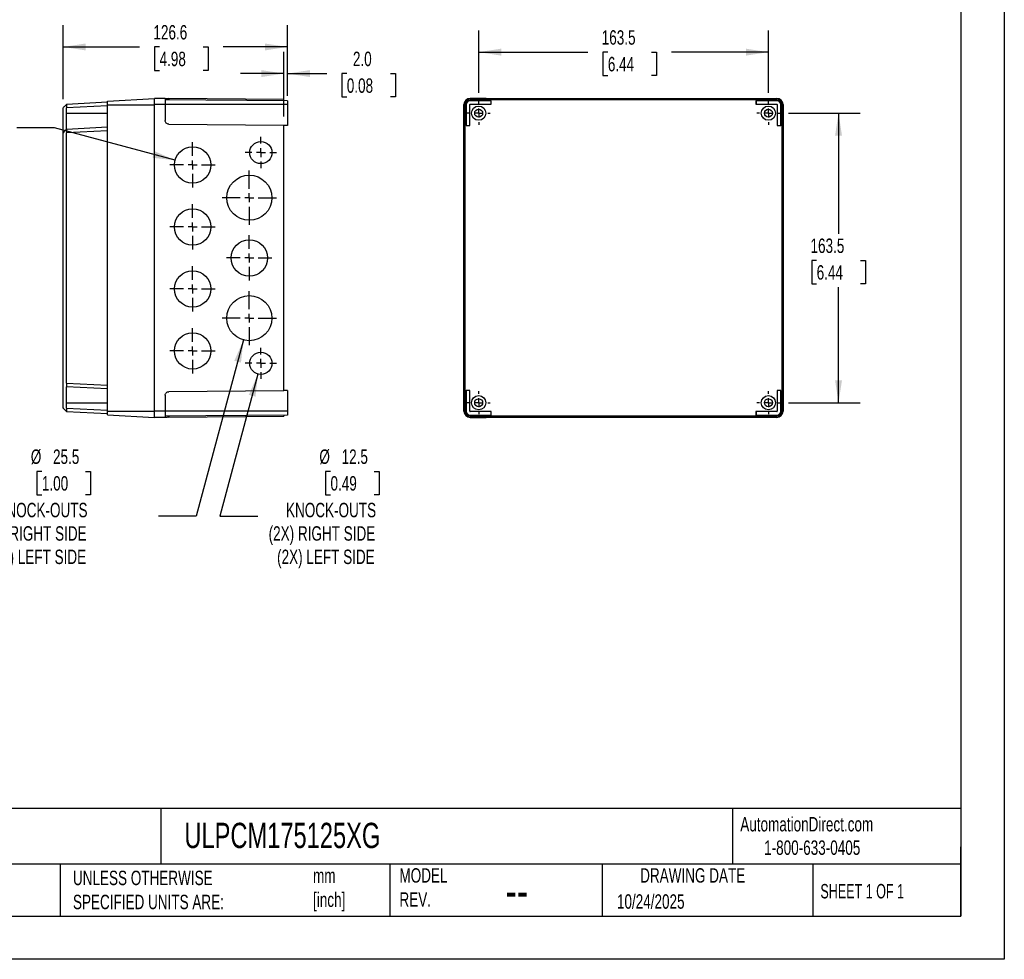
# Model space of a CAD drawing. Header units: millimetres. Extents: x 0 to 1076, y 0 to 831.
# Tile 4 of 5: x 520 to 1076, y 0 to 531. Entities that reach past the tile are written whole.
import ezdxf

# ---------------------------------------------------------------- set-up
doc = ezdxf.new("R2010")
doc.units = ezdxf.units.MM
doc.header["$LTSCALE"] = 3.85
doc.linetypes.add('CENTERX2', pattern=[20.32, 12.7, -2.54, 2.54, -2.54])
doc.layers.add('CENTER', color=40, linetype='CENTERX2')
doc.layers.add('DIMENSIONS', color=140, linetype='Continuous', lineweight=25)
doc.layers.add('TEXT', color=140, linetype='Continuous', lineweight=25)
doc.styles.add('SLDTEXTSTYLE0', font='TXT', dxfattribs={"width": 0.7})
doc.styles.add('SLDTEXTSTYLE1', font='TXT', dxfattribs={"width": 0.65})
doc.dimstyles.new('SLDDIMSTYLE0', dxfattribs={"dimtxt": 8.30833, "dimasz": 12.7127, "dimexe": 0, "dimexo": 0.0625, "dimgap": 2.077083, "dimtad": 0, "dimtih": 1, "dimtoh": 1, "dimdec": 1, "dimrnd": 1e-09, "dimzin": 12, "dimdsep": 46, "dimtxsty": 'SLDTEXTSTYLE0', "dimsah": 1, "dimcen": 0.09, "dimadec": 0, "dimazin": 3, "dimtfac": 1, "dimtdec": 1, "dimtofl": 0, "dimtmove": 0, "dimatfit": 3, "dimfxl": 0, "dimfrac": 2, "dimtolj": 1, "dimtzin": 12, "dimarcsym": 0})
doc.dimstyles.new('SLDDIMSTYLE1', dxfattribs={"dimtxt": 8.30833, "dimasz": 12.7127, "dimexe": 0, "dimexo": 0.0625, "dimgap": 2.077083, "dimtad": 0, "dimtih": 1, "dimtoh": 1, "dimdec": 1, "dimrnd": 1e-09, "dimzin": 4, "dimdsep": 46, "dimtxsty": 'SLDTEXTSTYLE0', "dimsah": 1, "dimcen": 0.09, "dimadec": 0, "dimazin": 1, "dimtfac": 1, "dimtdec": 1, "dimtmove": 0, "dimatfit": 0, "dimfxl": 0, "dimfrac": 2, "dimtolj": 1, "dimtzin": 12, "dimarcsym": 0})
doc.dimstyles.new('SLDDIMSTYLE2', dxfattribs={"dimtxt": 8.30833, "dimasz": 12.7127, "dimexe": 0, "dimexo": 0.0625, "dimgap": 2.077083, "dimtad": 0, "dimtih": 1, "dimtoh": 1, "dimdec": 1, "dimrnd": 1e-09, "dimzin": 12, "dimdsep": 46, "dimtxsty": 'SLDTEXTSTYLE0', "dimsah": 1, "dimcen": 0, "dimadec": 0, "dimazin": 3, "dimtfac": 1, "dimtdec": 1, "dimtofl": 0, "dimtmove": 0, "dimatfit": 3, "dimfxl": 0, "dimfrac": 2, "dimtolj": 1, "dimtzin": 12, "dimarcsym": 0})

# ---------------------------------------------------------------- blocks, each defined once
blk = doc.blocks.new('_D_4')
at = {"layer": 'DIMENSIONS'}
for p, q in [((544.49, 485.63), (544.49, 527.35)), ((671.09, 487.44), (671.09, 527.35)), ((544.49, 515.13), (587.66, 515.13)), ((598.92, 515.13), (596.13, 515.13)), ((596.13, 515.13), (596.13, 501.92)), ((623.61, 515.13), (626.4, 515.13)), ((626.4, 515.13), (626.4, 501.92)), ((671.09, 515.13), (634.87, 515.13)), ((596.13, 501.92), (598.92, 501.92)), ((626.4, 501.92), (623.61, 501.92))]:
    blk.add_line(p, q, dxfattribs=at)
for points in [[(544.49, 515.13), (557.2, 513.17), (557.2, 517.08)], [(671.09, 515.13), (658.38, 517.08), (658.38, 513.17)]]:
    blk.add_solid(points, dxfattribs=at)
at = {"layer": 'DIMENSIONS', "char_height": 8.149, "attachment_point": 1, "style": 'SLDTEXTSTYLE0'}
for s, insert in [('126.6', (595.46, 527.49)), ('4.98', (598.92, 512.43))]:
    blk.add_mtext(s, dxfattribs=dict(at, insert=insert))
blk = doc.blocks.new('_D_5')
at = {"layer": 'DIMENSIONS'}
for p, q in [((669.09, 475.86), (669.09, 512.32)), ((671.09, 487.44), (671.09, 512.32)), ((669.09, 500.09), (644.64, 500.09)), ((671.09, 500.09), (693.35, 500.09)), ((704.6, 500.09), (701.81, 500.09)), ((701.81, 500.09), (701.81, 486.89)), ((729.29, 500.09), (732.08, 500.09)), ((732.08, 500.09), (732.08, 486.89)), ((701.81, 486.89), (704.6, 486.89)), ((732.08, 486.89), (729.29, 486.89))]:
    blk.add_line(p, q, dxfattribs=at)
for points in [[(669.09, 500.09), (656.38, 502.05), (656.38, 498.14)], [(671.09, 500.09), (683.8, 498.14), (683.8, 502.05)]]:
    blk.add_solid(points, dxfattribs=at)
at = {"layer": 'DIMENSIONS', "char_height": 8.149, "attachment_point": 1, "style": 'SLDTEXTSTYLE0'}
for s, insert in [('2.0', (708.06, 512.46)), ('0.08', (704.6, 497.39))]:
    blk.add_mtext(s, dxfattribs=dict(at, insert=insert))
blk = doc.blocks.new('_D_6')
at = {"layer": 'DIMENSIONS'}
for p, q in [((452.56, 494.65), (449.77, 494.65)), ((449.77, 494.65), (449.77, 481.45)), ((477.25, 494.65), (480.04, 494.65)), ((480.04, 494.65), (480.04, 481.45)), ((449.77, 481.45), (452.56, 481.45)), ((480.04, 481.45), (477.25, 481.45)), ((539.68, 469.38), (518.29, 469.38)), ((607.69, 451.16), (539.68, 469.38))]:
    blk.add_line(p, q, dxfattribs=at)
blk.add_solid([(607.69, 451.16), (595.92, 456.34), (594.9, 452.56)], dxfattribs=at)
at = {"layer": 'DIMENSIONS', "attachment_point": 1, "style": 'SLDTEXTSTYLE0'}
for s, insert, char_height in [('%%c', (446.28, 507.02), 8.149), ('20.5', (458.83, 507.02), 8.149), ('0.81', (452.56, 491.95), 8.149), ('KNOCK-OUTS', (427.44, 476.89), 8.149), ('(5X) RIGHT SIDE', (417.63, 463.68), 8.1492), ('(5X) LEFT SIDE', (422.41, 450.48), 8.1492)]:
    blk.add_mtext(s, dxfattribs=dict(at, insert=insert, char_height=char_height))
blk = doc.blocks.new('_D_7')
at = {"layer": 'DIMENSIONS'}
for p, q in [((654.47, 330.47), (632.97, 250.23)), ((695.41, 275.5), (692.62, 275.5)), ((692.62, 275.5), (692.62, 262.3)), ((720.09, 275.5), (722.88, 275.5)), ((722.88, 275.5), (722.88, 262.3)), ((692.62, 262.3), (695.41, 262.3)), ((722.88, 262.3), (720.09, 262.3)), ((632.97, 250.23), (654.37, 250.23))]:
    blk.add_line(p, q, dxfattribs=at)
blk.add_solid([(654.47, 330.47), (649.29, 318.69), (653.07, 317.68)], dxfattribs=at)
at = {"layer": 'DIMENSIONS', "attachment_point": 1, "style": 'SLDTEXTSTYLE0'}
for s, insert, char_height in [('%%c', (689.13, 287.87), 8.149), ('12.5', (701.68, 287.87), 8.149), ('0.49', (695.41, 272.8), 8.149), ('KNOCK-OUTS', (670.29, 257.74), 8.149), ('(2X) RIGHT SIDE', (660.48, 244.53), 8.1492), ('(2X) LEFT SIDE', (665.26, 231.33), 8.1492)]:
    blk.add_mtext(s, dxfattribs=dict(at, insert=insert, char_height=char_height))
blk = doc.blocks.new('_D_8')
at = {"layer": 'DIMENSIONS'}
for p, q in [((646.29, 349.69), (619.64, 250.23)), ((532.52, 275.5), (529.73, 275.5)), ((529.73, 275.5), (529.73, 262.3)), ((557.21, 275.5), (560, 275.5)), ((560, 275.5), (560, 262.3)), ((529.73, 262.3), (532.52, 262.3)), ((560, 262.3), (557.21, 262.3)), ((619.64, 250.23), (598.25, 250.23))]:
    blk.add_line(p, q, dxfattribs=at)
blk.add_solid([(646.29, 349.69), (641.11, 337.91), (644.89, 336.9)], dxfattribs=at)
at = {"layer": 'DIMENSIONS', "attachment_point": 1, "style": 'SLDTEXTSTYLE0'}
for s, insert, char_height in [('%%c', (526.25, 287.87), 8.149), ('25.5', (538.79, 287.87), 8.149), ('1.00', (532.52, 272.8), 8.149), ('KNOCK-OUTS', (507.41, 257.74), 8.149), ('(2X) RIGHT SIDE', (497.59, 244.53), 8.1492), ('(2X) LEFT SIDE', (502.38, 231.33), 8.1492)]:
    blk.add_mtext(s, dxfattribs=dict(at, insert=insert, char_height=char_height))
blk = doc.blocks.new('SW_CENTERMARKSYMBOL_4')
at = {"layer": 'CENTER', "color": 0}
for p, q in [((0, 5.08), (0, 12.79)), ((-5.08, 0), (-12.79, 0)), ((0, 0), (-2.54, 0)), ((0, 0), (0, 2.54)), ((0, 0), (0, -2.54)), ((0, 0), (2.54, 0)), ((5.08, 0), (12.79, 0)), ((0, -5.08), (0, -12.79))]:
    blk.add_line(p, q, dxfattribs=at)
blk = doc.blocks.new('SW_CENTERMARKSYMBOL_5')
at = {"layer": 'CENTER', "color": 0}
for p, q in [((0, 5.08), (0, 15.29)), ((-5.08, 0), (-15.29, 0)), ((0, 0), (-2.54, 0)), ((0, 0), (0, 2.54)), ((0, 0), (0, -2.54)), ((0, 0), (2.54, 0)), ((5.08, 0), (15.29, 0)), ((0, -5.08), (0, -15.29))]:
    blk.add_line(p, q, dxfattribs=at)
blk = doc.blocks.new('SW_CENTERMARKSYMBOL_6')
at = {"layer": 'CENTER', "color": 0}
for p, q in [((0, 5.08), (0, 8.79)), ((-5.08, 0), (-8.79, 0)), ((0, 0), (-2.54, 0)), ((0, 0), (0, 2.54)), ((0, 0), (0, -2.54)), ((0, 0), (2.54, 0)), ((5.08, 0), (8.79, 0)), ((0, -5.08), (0, -8.79))]:
    blk.add_line(p, q, dxfattribs=at)
blk = doc.blocks.new('SW_CENTERMARKSYMBOL_7')
at = {"layer": 'CENTER', "color": 0}
for p, q in [((0, 5.08), (0, 15.29)), ((-5.08, 0), (-15.29, 0)), ((0, 0), (-2.54, 0)), ((0, 0), (0, 2.54)), ((0, 0), (0, -2.54)), ((0, 0), (2.54, 0)), ((5.08, 0), (15.29, 0)), ((0, -5.08), (0, -15.29))]:
    blk.add_line(p, q, dxfattribs=at)
blk = doc.blocks.new('SW_CENTERMARKSYMBOL_8')
at = {"layer": 'CENTER', "color": 0}
for p, q in [((0, 5.08), (0, 8.79)), ((-5.08, 0), (-8.79, 0)), ((0, 0), (-2.54, 0)), ((0, 0), (0, 2.54)), ((0, 0), (0, -2.54)), ((0, 0), (2.54, 0)), ((5.08, 0), (8.79, 0)), ((0, -5.08), (0, -8.79))]:
    blk.add_line(p, q, dxfattribs=at)
blk = doc.blocks.new('SW_CENTERMARKSYMBOL_9')
at = {"layer": 'CENTER', "color": 0}
for p, q in [((0, 5.08), (0, 12.79)), ((-5.08, 0), (-12.79, 0)), ((0, 0), (-2.54, 0)), ((0, 0), (0, 2.54)), ((0, 0), (0, -2.54)), ((0, 0), (2.54, 0)), ((5.08, 0), (12.79, 0)), ((0, -5.08), (0, -12.79))]:
    blk.add_line(p, q, dxfattribs=at)
blk = doc.blocks.new('SW_CENTERMARKSYMBOL_10')
at = {"layer": 'CENTER', "color": 0}
for p, q in [((0, 5.08), (0, 12.79)), ((-5.08, 0), (-12.79, 0)), ((0, 0), (-2.54, 0)), ((0, 0), (0, 2.54)), ((0, 0), (0, -2.54)), ((0, 0), (2.54, 0)), ((5.08, 0), (12.79, 0)), ((0, -5.08), (0, -12.79))]:
    blk.add_line(p, q, dxfattribs=at)
blk = doc.blocks.new('SW_CENTERMARKSYMBOL_11')
at = {"layer": 'CENTER', "color": 0}
for p, q in [((0, 5.08), (0, 12.79)), ((-5.08, 0), (-12.79, 0)), ((0, 0), (-2.54, 0)), ((0, 0), (0, 2.54)), ((0, 0), (0, -2.54)), ((0, 0), (2.54, 0)), ((5.08, 0), (12.79, 0)), ((0, -5.08), (0, -12.79))]:
    blk.add_line(p, q, dxfattribs=at)
blk = doc.blocks.new('SW_CENTERMARKSYMBOL_12')
at = {"layer": 'CENTER', "color": 0}
for p, q in [((0, 5.08), (0, 12.79)), ((-5.08, 0), (-12.79, 0)), ((0, 0), (-2.54, 0)), ((0, 0), (0, 2.54)), ((0, 0), (0, -2.54)), ((0, 0), (2.54, 0)), ((5.08, 0), (12.79, 0)), ((0, -5.08), (0, -12.79))]:
    blk.add_line(p, q, dxfattribs=at)
blk = doc.blocks.new('_D_9')
at = {"layer": 'DIMENSIONS'}
for p, q in [((779.03, 489.18), (779.03, 524.42)), ((942.53, 489.18), (942.53, 524.42)), ((779.03, 512.2), (840.69, 512.2)), ((851.94, 512.2), (849.15, 512.2)), ((849.15, 512.2), (849.15, 499)), ((876.63, 512.2), (879.42, 512.2)), ((879.42, 512.2), (879.42, 499)), ((942.53, 512.2), (887.89, 512.2)), ((849.15, 499), (851.94, 499)), ((879.42, 499), (876.63, 499))]:
    blk.add_line(p, q, dxfattribs=at)
for points in [[(779.03, 512.2), (791.74, 510.24), (791.74, 514.16)], [(942.53, 512.2), (929.82, 514.16), (929.82, 510.24)]]:
    blk.add_solid(points, dxfattribs=at)
at = {"layer": 'DIMENSIONS', "char_height": 8.149, "attachment_point": 1, "style": 'SLDTEXTSTYLE0'}
for s, insert in [('163.5', (848.49, 524.56)), ('6.44', (851.94, 509.5))]:
    blk.add_mtext(s, dxfattribs=dict(at, insert=insert))
blk = doc.blocks.new('_D_10')
at = {"layer": 'DIMENSIONS'}
for p, q in [((953.96, 477.75), (994.36, 477.75)), ((982.13, 477.75), (982.13, 409.67)), ((969.79, 394.61), (967, 394.61)), ((967, 394.61), (967, 381.4)), ((994.48, 394.61), (997.27, 394.61)), ((997.27, 394.61), (997.27, 381.4)), ((967, 381.4), (969.79, 381.4)), ((982.13, 314.25), (982.13, 379.54)), ((997.27, 381.4), (994.48, 381.4)), ((953.96, 314.25), (994.36, 314.25))]:
    blk.add_line(p, q, dxfattribs=at)
for points in [[(982.13, 477.75), (980.18, 465.04), (984.09, 465.04)], [(982.13, 314.25), (984.09, 326.97), (980.18, 326.97)]]:
    blk.add_solid(points, dxfattribs=at)
at = {"layer": 'DIMENSIONS', "char_height": 8.149, "attachment_point": 1, "style": 'SLDTEXTSTYLE0'}
for s, insert in [('163.5', (966.33, 406.97)), ('6.44', (969.79, 391.91))]:
    blk.add_mtext(s, dxfattribs=dict(at, insert=insert))
blk = doc.blocks.new('SW_CENTERMARKSYMBOL_13')
at = {"layer": 'CENTER', "color": 0}
for p, q in [((0, 5.08), (0, 6.54)), ((-5.08, 0), (-6.54, 0)), ((0, 0), (-2.54, 0)), ((0, 0), (0, 2.54)), ((0, 0), (0, -2.54)), ((0, 0), (2.54, 0)), ((5.08, 0), (6.54, 0)), ((0, -5.08), (0, -6.54))]:
    blk.add_line(p, q, dxfattribs=at)
blk = doc.blocks.new('SW_CENTERMARKSYMBOL_14')
at = {"layer": 'CENTER', "color": 0}
for p, q in [((0, 5.08), (0, 6.54)), ((-5.08, 0), (-6.54, 0)), ((0, 0), (-2.54, 0)), ((0, 0), (0, 2.54)), ((0, 0), (0, -2.54)), ((0, 0), (2.54, 0)), ((5.08, 0), (6.54, 0)), ((0, -5.08), (0, -6.54))]:
    blk.add_line(p, q, dxfattribs=at)
blk = doc.blocks.new('SW_CENTERMARKSYMBOL_15')
at = {"layer": 'CENTER', "color": 0}
for p, q in [((0, 5.08), (0, 6.54)), ((-5.08, 0), (-6.54, 0)), ((0, 0), (-2.54, 0)), ((0, 0), (0, 2.54)), ((0, 0), (0, -2.54)), ((0, 0), (2.54, 0)), ((5.08, 0), (6.54, 0)), ((0, -5.08), (0, -6.54))]:
    blk.add_line(p, q, dxfattribs=at)
blk = doc.blocks.new('SW_CENTERMARKSYMBOL_16')
at = {"layer": 'CENTER', "color": 0}
for p, q in [((0, 5.08), (0, 6.54)), ((-5.08, 0), (-6.54, 0)), ((0, 0), (-2.54, 0)), ((0, 0), (0, 2.54)), ((0, 0), (0, -2.54)), ((0, 0), (2.54, 0)), ((5.08, 0), (6.54, 0)), ((0, -5.08), (0, -6.54))]:
    blk.add_line(p, q, dxfattribs=at)

msp = doc.modelspace()

# ---------------------------------------------------------------- linework, layer by layer
at = {"color": 7, "linetype": 'Continuous'}
for p, q in [((1075.7, 831.23), (1075.7, 0.01)), ((1075.7, 0.01), (0.01, 0.01))]:
    msp.add_line(p, q, dxfattribs=at)
for p, q in [((546.49, 482.85), (569.49, 484.05)), ((569.49, 484.61), (596.09, 486)), ((569.49, 482.5), (569.49, 484.61)), ((596.09, 482.55), (596.09, 486.05)), ((602.09, 486), (596.09, 486.05)), ((596.09, 482.5), (596.09, 486)), ((602.09, 486), (602.09, 482.55)), ((671.09, 484.75), (602.09, 485.35)), ((604.07, 485.98), (604.07, 485.34)), ((669.09, 485.42), (604.07, 485.98)), ((669.09, 484.77), (669.09, 485.42)), ((671.09, 484.75), (671.09, 482.55)), ((774.23, 486), (774.23, 486.05)), ((774.23, 486.05), (947.33, 486.05)), ((783.25, 486), (774.23, 486)), ((783.25, 485.35), (774.23, 485.35)), ((774.23, 484.75), (774.23, 485.35)), ((786, 484.75), (774.23, 484.75)), ((783.25, 485.35), (783.25, 486)), ((785.82, 485.42), (785.25, 485.98)), ((785.25, 485.98), (785.25, 485.34)), ((785.82, 484.77), (785.25, 485.34)), ((785.82, 484.77), (785.82, 485.42)), ((785.82, 485.42), (935.75, 485.42)), ((786.02, 484.77), (785.82, 484.77)), ((786, 484.75), (786.02, 484.77)), ((786, 482.79), (786, 484.75)), ((786.02, 482.77), (786.02, 484.77)), ((935.56, 484.75), (935.55, 484.77)), ((935.75, 484.77), (935.55, 484.77)), ((935.55, 484.77), (935.55, 482.77)), ((935.56, 484.75), (935.56, 482.79)), ((947.33, 484.75), (935.56, 484.75)), ((936.31, 485.98), (935.75, 485.42)), ((935.75, 484.77), (935.75, 485.42)), ((935.75, 484.77), (936.31, 485.34)), ((936.31, 485.34), (936.31, 485.98)), ((938.31, 486), (947.33, 486)), ((938.31, 486), (938.31, 485.35)), ((947.33, 485.35), (938.31, 485.35)), ((947.33, 486), (947.33, 486.05)), ((947.33, 484.75), (947.33, 485.35)), ((544.49, 468.64), (544.49, 480.65)), ((546.49, 482.85), (546.49, 482.85)), ((569.49, 481.96), (546.49, 480.75)), ((546.49, 477.75), (546.49, 480.75)), ((569.49, 482.5), (596.09, 482.5)), ((569.49, 309.5), (569.49, 482.5)), ((596.09, 309.45), (596.09, 482.55)), ((602.09, 482.55), (596.09, 482.55)), ((596.09, 309.5), (596.09, 482.5)), ((602.09, 482.55), (602.09, 473.54)), ((671.09, 482.55), (602.09, 482.55)), ((671.09, 482.55), (671.09, 470.79)), ((770.73, 309.45), (770.73, 482.55)), ((770.78, 482.55), (770.73, 482.55)), ((770.73, 309.5), (770.73, 482.5)), ((770.78, 482.55), (770.78, 473.54)), ((772.03, 482.55), (771.43, 482.55)), ((771.43, 482.55), (771.43, 473.54)), ((772.03, 482.55), (772.03, 470.79)), ((774, 470.79), (774, 482.55)), ((774, 482.55), (774.02, 482.55)), ((774.02, 470.77), (774.02, 482.55)), ((774.23, 482.79), (786, 482.79)), ((774.23, 482.79), (774.23, 482.77)), ((774.23, 482.77), (786.02, 482.77)), ((786, 482.79), (786.02, 482.77)), ((935.56, 482.79), (935.55, 482.77)), ((935.55, 482.77), (947.33, 482.77)), ((935.56, 482.79), (947.33, 482.79)), ((947.33, 482.79), (947.33, 482.77)), ((947.56, 482.55), (947.55, 482.55)), ((947.55, 482.55), (947.55, 470.77)), ((947.56, 482.55), (947.56, 470.79)), ((949.53, 470.79), (949.53, 482.55)), ((949.53, 482.55), (950.13, 482.55)), ((950.13, 473.54), (950.13, 482.55)), ((950.78, 482.55), (950.78, 473.54)), ((950.78, 482.55), (950.83, 482.55)), ((950.83, 482.55), (950.83, 309.45)), ((950.83, 482.5), (950.83, 309.5)), ((546.49, 477.75), (569.49, 477.75)), ((770.78, 473.54), (771.43, 473.54)), ((950.13, 473.54), (950.78, 473.54)), ((546.49, 468.75), (569.49, 469.95)), ((569.49, 467.86), (546.49, 466.65)), ((604.07, 471.54), (669.09, 470.97)), ((669.09, 321.04), (669.09, 470.97)), ((671.09, 470.79), (669.09, 470.77)), ((770.8, 471.54), (771.37, 470.97)), ((771.45, 471.54), (770.8, 471.54)), ((772.02, 470.97), (771.37, 470.97)), ((771.37, 321.04), (771.37, 470.97)), ((772.02, 470.97), (771.45, 471.54)), ((772.02, 470.97), (772.02, 470.77)), ((772.03, 470.79), (772.02, 470.77)), ((772.02, 470.77), (774.02, 470.77)), ((772.03, 470.79), (774, 470.79)), ((774, 470.79), (774.02, 470.77)), ((947.56, 470.79), (947.55, 470.77)), ((947.55, 470.77), (949.55, 470.77)), ((947.56, 470.79), (949.53, 470.79)), ((949.53, 470.79), (949.55, 470.77)), ((949.55, 470.97), (950.11, 471.54)), ((949.55, 470.77), (949.55, 470.97)), ((949.55, 470.97), (950.19, 470.97)), ((950.76, 471.54), (950.11, 471.54)), ((950.19, 470.97), (950.76, 471.54)), ((950.19, 470.97), (950.19, 321.04)), ((544.49, 325.46), (544.49, 466.55)), ((546.49, 325.36), (546.49, 466.65)), ((544.49, 311.36), (544.49, 323.36)), ((546.49, 325.36), (569.49, 324.15)), ((569.49, 322.05), (546.49, 323.26)), ((602.09, 318.47), (602.09, 309.45)), ((669.09, 321.04), (604.07, 320.47)), ((671.09, 321.22), (669.09, 321.24)), ((671.09, 321.22), (671.09, 309.45)), ((770.78, 318.47), (770.78, 309.45)), ((771.43, 318.47), (770.78, 318.47)), ((771.37, 321.04), (770.8, 320.47)), ((770.8, 320.47), (771.45, 320.47)), ((772.02, 321.04), (771.37, 321.04)), ((771.43, 318.47), (771.43, 309.45)), ((772.02, 321.04), (771.45, 320.47)), ((772.03, 321.22), (772.02, 321.24)), ((774.02, 321.24), (772.02, 321.24)), ((772.02, 321.24), (772.02, 321.04)), ((774, 321.22), (772.03, 321.22)), ((772.03, 321.22), (772.03, 309.45)), ((774, 321.22), (774.02, 321.24)), ((774, 309.45), (774, 321.22)), ((774.02, 309.45), (774.02, 321.24)), ((947.56, 321.22), (947.55, 321.24)), ((949.55, 321.24), (947.55, 321.24)), ((947.55, 321.24), (947.55, 309.45)), ((949.53, 321.22), (947.56, 321.22)), ((947.56, 321.22), (947.56, 309.45)), ((949.53, 321.22), (949.55, 321.24)), ((949.53, 309.45), (949.53, 321.22)), ((949.55, 321.04), (949.55, 321.24)), ((949.55, 321.04), (950.11, 320.47)), ((949.55, 321.04), (950.19, 321.04)), ((950.11, 320.47), (950.76, 320.47)), ((950.13, 309.45), (950.13, 318.47)), ((950.78, 318.47), (950.13, 318.47)), ((950.76, 320.47), (950.19, 321.04)), ((950.78, 318.47), (950.78, 309.45)), ((546.49, 311.26), (546.49, 314.25)), ((546.49, 314.25), (569.49, 314.25)), ((546.49, 311.26), (569.49, 310.05)), ((546.49, 309.16), (546.49, 309.16)), ((569.49, 307.95), (546.49, 309.16)), ((569.49, 307.4), (569.49, 309.5)), ((569.49, 309.5), (596.09, 309.5)), ((569.49, 307.4), (596.09, 306)), ((596.09, 306), (596.09, 309.5)), ((602.09, 309.45), (596.09, 309.45)), ((596.09, 305.95), (596.09, 309.45)), ((602.09, 306.01), (596.09, 305.95)), ((602.09, 309.45), (602.09, 306.01)), ((671.09, 309.45), (602.09, 309.45)), ((671.09, 307.26), (602.09, 306.65)), ((604.07, 306.67), (604.07, 306.02)), ((604.07, 306.02), (669.09, 306.59)), ((669.09, 307.24), (669.09, 306.59)), ((671.09, 309.45), (671.09, 307.26)), ((770.78, 309.45), (770.73, 309.45)), ((772.03, 309.45), (771.43, 309.45)), ((774, 309.45), (774.02, 309.45)), ((774.23, 309.22), (774.23, 309.24)), ((786.02, 309.24), (774.23, 309.24)), ((786, 309.22), (774.23, 309.22)), ((774.23, 307.26), (786, 307.26)), ((774.23, 307.26), (774.23, 306.65)), ((774.23, 306.65), (783.25, 306.65)), ((774.23, 306.01), (774.23, 305.95)), ((774.23, 306.01), (783.25, 306.01)), ((947.33, 305.95), (774.23, 305.95)), ((783.25, 306.01), (783.25, 306.65)), ((785.82, 307.24), (785.25, 306.67)), ((785.25, 306.67), (785.25, 306.02)), ((785.25, 306.02), (785.82, 306.59)), ((785.82, 307.24), (786.02, 307.24)), ((785.82, 307.24), (785.82, 306.59)), ((935.75, 306.59), (785.82, 306.59)), ((786, 309.22), (786.02, 309.24)), ((786, 307.26), (786, 309.22)), ((786, 307.26), (786.02, 307.24)), ((786.02, 307.24), (786.02, 309.24)), ((935.56, 309.22), (935.55, 309.24)), ((947.33, 309.24), (935.55, 309.24)), ((935.55, 309.24), (935.55, 307.24)), ((935.56, 307.26), (935.55, 307.24)), ((935.55, 307.24), (935.75, 307.24)), ((935.56, 309.22), (935.56, 307.26)), ((947.33, 309.22), (935.56, 309.22)), ((935.56, 307.26), (947.33, 307.26)), ((935.75, 307.24), (936.31, 306.67)), ((935.75, 307.24), (935.75, 306.59)), ((935.75, 306.59), (936.31, 306.02)), ((936.31, 306.02), (936.31, 306.67)), ((938.31, 306.65), (947.33, 306.65)), ((938.31, 306.65), (938.31, 306.01)), ((947.33, 306.01), (938.31, 306.01)), ((947.33, 309.22), (947.33, 309.24)), ((947.33, 307.26), (947.33, 306.65)), ((947.33, 306.01), (947.33, 305.95)), ((947.56, 309.45), (947.55, 309.45)), ((949.53, 309.45), (950.13, 309.45)), ((950.78, 309.45), (950.83, 309.45))]:
    msp.add_line(p, q)
for centre, radius in [((779.03, 477.75), 4), ((779.03, 477.75), 2.25), ((942.53, 477.75), 4), ((942.53, 477.75), 2.25), ((656.09, 455.5), 6.25), ((617.59, 448.5), 10.25), ((649.59, 430), 12.75), ((617.59, 413.5), 10.25), ((649.59, 396), 10.25), ((617.59, 378.5), 10.25), ((649.59, 362), 12.75), ((617.59, 343.5), 10.25), ((656.09, 336.5), 6.25), ((779.03, 314.25), 4), ((942.53, 314.25), 4), ((779.03, 314.25), 2.25), ((942.53, 314.25), 2.25)]:
    msp.add_circle(centre, radius)
for centre, radius, start, end in [((774.23, 482.55), 3.5, 90, 180), ((774.23, 482.55), 3.45, 90, 180), ((774.23, 482.55), 2.8, 90, 180), ((774.23, 482.55), 2.2, 90, 180), ((947.33, 482.55), 3.5, 0, 90), ((947.33, 482.55), 3.45, 0, 90), ((947.33, 482.55), 2.8, 0, 90), ((947.33, 482.55), 2.2, 0, 90), ((774.23, 482.55), 0.233, 90, 180), ((774.23, 482.55), 0.215, 90, 180), ((947.33, 482.55), 0.233, 0, 90), ((947.33, 482.55), 0.215, 0, 90), ((774.23, 309.45), 3.5, 180, 270), ((774.23, 309.45), 3.45, 180, 270), ((774.23, 309.45), 2.8, 180, 270), ((774.23, 309.45), 2.2, 180, 270), ((774.23, 309.45), 0.233, 180, 270), ((774.23, 309.45), 0.215, 180, 270), ((947.33, 309.45), 0.233, 270, 0), ((947.33, 309.45), 2.2, 270, 0), ((947.33, 309.45), 2.8, 270, 0), ((947.33, 309.45), 0.215, 270, 0), ((947.33, 309.45), 3.5, 270, 0), ((947.33, 309.45), 3.45, 270, 0)]:
    msp.add_arc(centre, radius, start, end)
for centre, major_axis in [((808.28, 485.87), (10.25, 0)), ((808.28, 485.59), (10.25, 0)), ((843.28, 485.87), (10.25, 0)), ((843.28, 485.59), (10.25, 0)), ((878.28, 485.87), (10.25, 0)), ((878.28, 485.59), (10.25, 0)), ((913.28, 485.87), (10.25, 0)), ((913.28, 485.59), (10.25, 0)), ((771.25, 455.5), (0, 6.25)), ((950.31, 455.5), (0, 6.25)), ((770.92, 448.5), (0, 10.25)), ((950.64, 448.5), (0, 10.25)), ((771.2, 430), (0, 12.75)), ((950.36, 430), (0, 12.75)), ((770.92, 413.5), (0, 10.25)), ((950.64, 413.5), (0, 10.25)), ((771.2, 396), (0, 10.25)), ((950.36, 396), (0, 10.25)), ((770.92, 378.5), (0, 10.25)), ((950.64, 378.5), (0, 10.25)), ((771.2, 362), (0, 12.75)), ((950.36, 362), (0, 12.75)), ((770.92, 343.5), (0, 10.25)), ((950.64, 343.5), (0, 10.25)), ((771.25, 336.5), (0, 6.25)), ((950.31, 336.5), (0, 6.25)), ((813.78, 306.42), (10.25, 0)), ((813.78, 306.14), (10.25, 0)), ((860.78, 306.28), (20.25, 0)), ((907.78, 306.42), (10.25, 0)), ((907.78, 306.14), (10.25, 0))]:
    msp.add_ellipse(centre, major_axis=major_axis, ratio=0.008727)
for points, knots in [([(602.09, 486), (602.09, 486), (602.13, 486), (602.33, 486), (602.48, 486), (602.86, 485.99), (603.1, 485.99), (603.59, 485.99), (603.84, 485.99), (604.07, 485.98)], [0, 0, 0, 0, 0.25, 0.25, 0.5, 0.5, 0.75, 0.75, 1, 1, 1, 1]), ([(783.25, 486), (783.48, 486), (783.74, 486), (784.23, 486), (784.46, 486), (784.85, 485.99), (785, 485.99), (785.2, 485.99), (785.25, 485.99), (785.25, 485.98)], [0, 0, 0, 0, 0.25, 0.25, 0.5, 0.5, 0.75, 0.75, 1, 1, 1, 1]), ([(785.25, 485.34), (785.25, 485.34), (785.2, 485.34), (785, 485.34), (784.85, 485.35), (784.46, 485.35), (784.23, 485.35), (783.74, 485.35), (783.48, 485.35), (783.25, 485.35)], [0, 0, 0, 0, 0.25, 0.25, 0.5, 0.5, 0.75, 0.75, 1, 1, 1, 1]), ([(936.31, 485.98), (936.32, 485.99), (936.36, 485.99), (936.56, 485.99), (936.71, 485.99), (937.1, 486), (937.34, 486), (937.83, 486), (938.08, 486), (938.31, 486)], [0, 0, 0, 0, 0.25, 0.25, 0.5, 0.5, 0.75, 0.75, 1, 1, 1, 1]), ([(938.31, 485.35), (938.08, 485.35), (937.83, 485.35), (937.34, 485.35), (937.1, 485.35), (936.71, 485.35), (936.56, 485.34), (936.36, 485.34), (936.32, 485.34), (936.31, 485.34)], [0, 0, 0, 0, 0.25, 0.25, 0.5, 0.5, 0.75, 0.75, 1, 1, 1, 1]), ([(546.5, 482.86), (546.17, 482.51), (545.67, 481.98), (545.03, 481.31), (544.64, 480.9), (544.47, 480.72)], [0, 0, 0, 0, 0.538128, 0.789974, 1, 1, 1, 1]), ([(544.49, 480.65), (544.49, 480.65), (544.49, 480.66), (544.49, 480.67), (544.49, 480.68), (544.49, 480.69), (544.49, 480.7), (544.49, 480.71), (544.49, 480.72), (544.49, 480.73), (544.49, 480.74), (544.49, 480.74), (544.49, 480.74), (544.49, 480.74), (544.49, 480.74), (544.49, 480.74), (544.49, 480.74), (544.49, 480.74)], [0.541243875, 0.541243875, 0.541243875, 0.541243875, 0.541253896, 0.541347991, 0.541730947, 0.541823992, 0.542233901, 0.542635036, 0.542895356, 0.543445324, 0.543710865, 0.54406771, 0.544180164, 0.54423967, 0.544256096, 0.544256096, 0.544256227, 0.544256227, 0.544256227, 0.544256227]), ([(546.49, 482.85), (546.49, 482.85), (546.49, 482.83), (546.49, 482.78), (546.49, 482.74), (546.49, 482.64), (546.49, 482.57), (546.49, 482.42), (546.49, 482.33), (546.49, 482.14), (546.49, 482.03), (546.49, 481.81), (546.49, 481.69), (546.49, 481.3), (546.49, 481.03), (546.49, 480.75)], [0, 0, 0, 0, 0.125, 0.125, 0.25, 0.25, 0.375, 0.375, 0.5, 0.5, 0.625, 0.625, 0.75, 0.75, 1, 1, 1, 1]), ([(546.49, 468.75), (546.49, 468.75), (546.49, 468.81), (546.49, 468.98), (546.49, 469.05), (546.49, 469.22), (546.49, 469.32), (546.49, 469.66), (546.49, 469.93), (546.49, 470.58), (546.49, 470.96), (546.49, 471.8), (546.49, 472.25), (546.49, 473.24), (546.49, 473.76), (546.49, 474.86), (546.49, 475.42), (546.49, 476.28), (546.49, 476.57), (546.49, 477.16), (546.49, 477.46), (546.49, 477.75)], [0, 0, 0, 0, 0.125, 0.125, 0.1875, 0.1875, 0.25, 0.25, 0.375, 0.375, 0.5, 0.5, 0.625, 0.625, 0.75, 0.75, 0.875, 0.875, 0.9375, 0.9375, 1, 1, 1, 1]), ([(604.07, 471.54), (603.84, 471.54), (603.59, 471.58), (603.1, 471.78), (602.86, 471.93), (602.48, 472.32), (602.33, 472.56), (602.13, 473.05), (602.09, 473.3), (602.09, 473.54)], [0, 0, 0, 0, 0.25, 0.25, 0.5, 0.5, 0.75, 0.75, 1, 1, 1, 1]), ([(770.8, 471.54), (770.8, 471.54), (770.8, 471.58), (770.79, 471.78), (770.79, 471.93), (770.79, 472.32), (770.79, 472.56), (770.78, 473.05), (770.78, 473.3), (770.78, 473.54)], [0, 0, 0, 0, 0.25, 0.25, 0.5, 0.5, 0.75, 0.75, 1, 1, 1, 1]), ([(771.43, 473.54), (771.43, 473.3), (771.43, 473.05), (771.43, 472.56), (771.43, 472.32), (771.44, 471.93), (771.44, 471.78), (771.44, 471.58), (771.45, 471.54), (771.45, 471.54)], [0, 0, 0, 0, 0.25, 0.25, 0.5, 0.5, 0.75, 0.75, 1, 1, 1, 1]), ([(950.11, 471.54), (950.12, 471.54), (950.12, 471.58), (950.12, 471.78), (950.12, 471.93), (950.13, 472.32), (950.13, 472.56), (950.13, 473.05), (950.13, 473.3), (950.13, 473.54)], [0, 0, 0, 0, 0.25, 0.25, 0.5, 0.5, 0.75, 0.75, 1, 1, 1, 1]), ([(950.78, 473.54), (950.78, 473.3), (950.78, 473.05), (950.78, 472.56), (950.78, 472.32), (950.77, 471.93), (950.77, 471.78), (950.77, 471.58), (950.76, 471.54), (950.76, 471.54)], [0, 0, 0, 0, 0.25, 0.25, 0.5, 0.5, 0.75, 0.75, 1, 1, 1, 1]), ([(546.5, 468.76), (546.16, 468.4), (545.48, 467.68), (544.8, 466.97), (544.47, 466.62)], [0, 0, 0, 0, 0.49636, 1, 1, 1, 1]), ([(544.49, 466.75), (544.49, 466.81), (544.49, 466.92), (544.49, 467.17), (544.49, 467.36), (544.49, 467.51), (544.49, 467.63), (544.49, 467.92), (544.49, 468.27), (544.49, 468.56), (544.49, 468.64)], [0, 0, 0, 0, 0.2157574, 0.3470431, 0.4783411, 0.5110595, 0.5765366, 0.6420152, 0.9061697, 1, 1, 1, 1]), ([(546.49, 468.75), (546.49, 468.75), (546.49, 468.69), (546.49, 468.48), (546.49, 468.32), (546.49, 467.94), (546.49, 467.71), (546.49, 467.2), (546.49, 466.93), (546.49, 466.65)], [0, 0, 0, 0, 0.25, 0.25, 0.5, 0.5, 0.75, 0.75, 1, 1, 1, 1]), ([(544.49, 466.55), (544.49, 466.55), (544.49, 466.55), (544.49, 466.56), (544.49, 466.57), (544.49, 466.58), (544.49, 466.59), (544.49, 466.59), (544.49, 466.6), (544.49, 466.61), (544.49, 466.62), (544.49, 466.62), (544.49, 466.63), (544.49, 466.64), (544.49, 466.64), (544.49, 466.64), (544.49, 466.64), (544.49, 466.64), (544.49, 466.64), (544.49, 466.64)], [0.496987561, 0.496987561, 0.496987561, 0.496987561, 0.496992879, 0.497030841, 0.497238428, 0.497388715, 0.497540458, 0.497720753, 0.497955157, 0.498199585, 0.498485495, 0.498842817, 0.499158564, 0.499468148, 0.499820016, 0.499985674, 0.5, 0.5, 0.500000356, 0.500000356, 0.500000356, 0.500000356]), ([(544.49, 325.36), (544.49, 325.36), (544.49, 325.36), (544.49, 325.37), (544.49, 325.37), (544.49, 325.38), (544.49, 325.39), (544.49, 325.4), (544.49, 325.41), (544.49, 325.42), (544.49, 325.43), (544.49, 325.44), (544.49, 325.45), (544.49, 325.45), (544.49, 325.46), (544.49, 325.46)], [0.247623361, 0.247623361, 0.247623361, 0.247623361, 0.247633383, 0.247727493, 0.248203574, 0.24837638, 0.248951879, 0.249451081, 0.24966596, 0.249975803, 0.250190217, 0.250447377, 0.25055977, 0.250619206, 0.250635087, 0.250635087, 0.250635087, 0.250635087]), ([(544.49, 323.36), (544.49, 323.56), (544.49, 323.8), (544.49, 324.06), (544.49, 324.17), (544.49, 324.28), (544.49, 324.45), (544.49, 324.72), (544.49, 325.07), (544.49, 325.2), (544.49, 325.27)], [0, 0, 0, 0, 0.229537, 0.286352, 0.314744, 0.371554, 0.428365, 0.542214, 0.771758, 1, 1, 1, 1]), ([(546.49, 325.36), (546.49, 325.08), (546.49, 324.8), (546.49, 324.42), (546.49, 324.3), (546.49, 324.08), (546.49, 323.97), (546.49, 323.68), (546.49, 323.52), (546.49, 323.37), (546.49, 323.33), (546.49, 323.27), (546.49, 323.26), (546.49, 323.26)], [0, 0, 0, 0, 0.25, 0.25, 0.375, 0.375, 0.5, 0.5, 0.75, 0.75, 0.875, 0.875, 1, 1, 1, 1]), ([(546.49, 314.25), (546.49, 314.85), (546.49, 315.43), (546.49, 316.29), (546.49, 316.58), (546.49, 317.14), (546.49, 317.42), (546.49, 318.24), (546.49, 318.77), (546.49, 319.75), (546.49, 320.21), (546.49, 321.05), (546.49, 321.42), (546.49, 321.91), (546.49, 322.06), (546.49, 322.34), (546.49, 322.46), (546.49, 322.8), (546.49, 322.97), (546.49, 323.2), (546.49, 323.26), (546.49, 323.26)], [0, 0, 0, 0, 0.125, 0.125, 0.1875, 0.1875, 0.25, 0.25, 0.375, 0.375, 0.5, 0.5, 0.625, 0.625, 0.6875, 0.6875, 0.75, 0.75, 0.875, 0.875, 1, 1, 1, 1]), ([(602.09, 318.47), (602.09, 318.71), (602.13, 318.96), (602.33, 319.45), (602.48, 319.68), (602.86, 320.07), (603.1, 320.23), (603.59, 320.42), (603.84, 320.47), (604.07, 320.47)], [0, 0, 0, 0, 0.25, 0.25, 0.5, 0.5, 0.75, 0.75, 1, 1, 1, 1]), ([(770.78, 318.47), (770.78, 318.71), (770.78, 318.96), (770.79, 319.45), (770.79, 319.68), (770.79, 320.07), (770.79, 320.23), (770.8, 320.42), (770.8, 320.47), (770.8, 320.47)], [0, 0, 0, 0, 0.25, 0.25, 0.5, 0.5, 0.75, 0.75, 1, 1, 1, 1]), ([(771.45, 320.47), (771.45, 320.47), (771.44, 320.42), (771.44, 320.23), (771.44, 320.07), (771.43, 319.68), (771.43, 319.45), (771.43, 318.96), (771.43, 318.71), (771.43, 318.47)], [0, 0, 0, 0, 0.25, 0.25, 0.5, 0.5, 0.75, 0.75, 1, 1, 1, 1]), ([(950.13, 318.47), (950.13, 318.71), (950.13, 318.96), (950.13, 319.45), (950.13, 319.68), (950.12, 320.07), (950.12, 320.23), (950.12, 320.42), (950.12, 320.47), (950.11, 320.47)], [0, 0, 0, 0, 0.25, 0.25, 0.5, 0.5, 0.75, 0.75, 1, 1, 1, 1]), ([(950.76, 320.47), (950.76, 320.47), (950.77, 320.42), (950.77, 320.23), (950.77, 320.07), (950.78, 319.68), (950.78, 319.45), (950.78, 318.96), (950.78, 318.71), (950.78, 318.47)], [0, 0, 0, 0, 0.25, 0.25, 0.5, 0.5, 0.75, 0.75, 1, 1, 1, 1]), ([(544.47, 311.29), (544.51, 311.25), (544.6, 311.15), (544.79, 310.95), (545.02, 310.71), (545.27, 310.45), (545.56, 310.14), (545.86, 309.82), (546.19, 309.48), (546.39, 309.27), (546.49, 309.16)], [0, 0, 0, 0, 0.02006, 0.042083, 0.097812, 0.177019, 0.284867, 0.476208, 0.720424, 1, 1, 1, 1]), ([(544.49, 311.26), (544.49, 311.26), (544.49, 311.26), (544.49, 311.27), (544.49, 311.27), (544.49, 311.28), (544.49, 311.29), (544.49, 311.3), (544.49, 311.31), (544.49, 311.32), (544.49, 311.32), (544.49, 311.33), (544.49, 311.34), (544.49, 311.35), (544.49, 311.36), (544.49, 311.36), (544.49, 311.36), (544.49, 311.36)], [0.203367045, 0.203367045, 0.203367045, 0.203367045, 0.203372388, 0.203410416, 0.203680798, 0.204297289, 0.20466781, 0.20523206, 0.205546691, 0.205739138, 0.20589899, 0.206146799, 0.206199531, 0.206365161, 0.206379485, 0.206379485, 0.20637982, 0.20637982, 0.20637982, 0.20637982]), ([(546.49, 311.26), (546.49, 310.98), (546.49, 310.71), (546.49, 310.33), (546.49, 310.2), (546.49, 309.98), (546.49, 309.87), (546.49, 309.58), (546.49, 309.42), (546.49, 309.27), (546.49, 309.23), (546.49, 309.17), (546.49, 309.16), (546.49, 309.16)], [0, 0, 0, 0, 0.25, 0.25, 0.375, 0.375, 0.5, 0.5, 0.75, 0.75, 0.875, 0.875, 1, 1, 1, 1]), ([(604.07, 306.02), (603.84, 306.02), (603.59, 306.02), (603.1, 306.01), (602.86, 306.01), (602.48, 306.01), (602.33, 306.01), (602.13, 306.01), (602.09, 306.01), (602.09, 306.01)], [0, 0, 0, 0, 0.25, 0.25, 0.5, 0.5, 0.75, 0.75, 1, 1, 1, 1]), ([(783.25, 306.65), (783.48, 306.65), (783.74, 306.65), (784.23, 306.66), (784.46, 306.66), (784.85, 306.66), (785, 306.66), (785.2, 306.67), (785.25, 306.67), (785.25, 306.67)], [0, 0, 0, 0, 0.25, 0.25, 0.5, 0.5, 0.75, 0.75, 1, 1, 1, 1]), ([(785.25, 306.02), (785.25, 306.02), (785.2, 306.02), (785, 306.01), (784.85, 306.01), (784.46, 306.01), (784.23, 306.01), (783.74, 306.01), (783.48, 306.01), (783.25, 306.01)], [0, 0, 0, 0, 0.25, 0.25, 0.5, 0.5, 0.75, 0.75, 1, 1, 1, 1]), ([(936.31, 306.67), (936.32, 306.67), (936.36, 306.67), (936.56, 306.66), (936.71, 306.66), (937.1, 306.66), (937.34, 306.66), (937.83, 306.65), (938.08, 306.65), (938.31, 306.65)], [0, 0, 0, 0, 0.25, 0.25, 0.5, 0.5, 0.75, 0.75, 1, 1, 1, 1]), ([(938.31, 306.01), (938.08, 306.01), (937.83, 306.01), (937.34, 306.01), (937.1, 306.01), (936.71, 306.01), (936.56, 306.01), (936.36, 306.02), (936.32, 306.02), (936.31, 306.02)], [0, 0, 0, 0, 0.25, 0.25, 0.5, 0.5, 0.75, 0.75, 1, 1, 1, 1])]:
    msp.add_open_spline(points, degree=3, knots=knots)
at = {"layer": 'TEXT'}
for p, q in [((1051.24, 806.77), (1051.24, 24.45)), ((1051.24, 85.19), (24.45, 85.19)), ((599.67, 85.19), (599.67, 53.78)), ((922.37, 85.19), (922.37, 53.78)), ((1051.24, 24.45), (1051.24, 63.56)), ((1051.24, 53.78), (24.45, 53.78)), ((542.84, 53.78), (542.84, 24.45)), ((728.81, 53.78), (728.81, 24.45)), ((848.79, 53.78), (848.79, 24.45)), ((967.69, 53.78), (967.69, 24.45)), ((24.45, 24.45), (1051.24, 24.45))]:
    msp.add_line(p, q, dxfattribs=at)

# ---------------------------------------------------------------- block references
at = {"layer": 'CENTER'}
for name, p in [('SW_CENTERMARKSYMBOL_16', (779.03, 477.75)), ('SW_CENTERMARKSYMBOL_15', (942.53, 477.75)), ('SW_CENTERMARKSYMBOL_11', (617.59, 448.5)), ('SW_CENTERMARKSYMBOL_8', (656.09, 455.5)), ('SW_CENTERMARKSYMBOL_5', (649.59, 430)), ('SW_CENTERMARKSYMBOL_10', (617.59, 413.5)), ('SW_CENTERMARKSYMBOL_12', (649.59, 396)), ('SW_CENTERMARKSYMBOL_9', (617.59, 378.5)), ('SW_CENTERMARKSYMBOL_7', (649.59, 362)), ('SW_CENTERMARKSYMBOL_4', (617.59, 343.5)), ('SW_CENTERMARKSYMBOL_6', (656.09, 336.5)), ('SW_CENTERMARKSYMBOL_13', (779.03, 314.25)), ('SW_CENTERMARKSYMBOL_14', (942.53, 314.25))]:
    msp.add_blockref(name, p, dxfattribs=at)

# ---------------------------------------------------------------- texts
at = {"color": 179, "linetype": 'Continuous', "lineweight": 18, "char_height": 8.1492, "attachment_point": 1, "style": 'SLDTEXTSTYLE0'}
for s, insert in [('AutomationDirect.com', (926.68, 80.37)), ('1-800-633-0405', (940.14, 67.13))]:
    msp.add_mtext(s, dxfattribs=dict(at, insert=insert))
at = {"layer": 'TEXT'}
for s, insert, char_height, attachment_point, style in [('ULPCM175125XG', (612.95, 77.09), 14.261, 1, 'SLDTEXTSTYLE0'), ('UNLESS OTHERWISE ^JSPECIFIED UNITS ARE:', (550.05, 50.04), 8.1492, 1, 'SLDTEXTSTYLE0'), ('MODEL ^JREV.', (734.32, 51.45), 8.1492, 1, 'SLDTEXTSTYLE0'), ('DRAWING DATE', (899.84, 51.45), 8.1492, 2, 'SLDTEXTSTYLE0'), ('mm^J[inch]', (685.55, 51.32), 8.149, 1, 'SLDTEXTSTYLE0'), ('SHEET 1 OF 1', (971.9, 42.55), 8.1492, 1, 'SLDTEXTSTYLE1'), ('--', (794.25, 49.03), 20.373, 1, 'SLDTEXTSTYLE0'), ('10/24/2025', (857.06, 36.72), 8.149, 1, 'SLDTEXTSTYLE0')]:
    msp.add_mtext(s, dxfattribs=dict(at, insert=insert, char_height=char_height, attachment_point=attachment_point, style=style))

# ---------------------------------------------------------------- dimensions: what is measured, and where the dimension line sits
at = {"layer": 'DIMENSIONS'}
for base, p1, p2, dimstyle, picture, middle in [((671.09, 515.13), (544.49, 480.74), (671.09, 482.55), 'SLDDIMSTYLE0', '_D_4', (611.26, 515.13)), ((942.53, 512.2), (779.03, 484.29), (942.53, 484.29), 'SLDDIMSTYLE0', '_D_9', (864.29, 512.2)), ((669.09, 500.09), (671.09, 482.55), (669.09, 470.97), 'SLDDIMSTYLE1', '_D_5', (716.95, 500.09))]:
    dim = msp.add_linear_dim(base=base, p1=p1, p2=p2, dimstyle=dimstyle, dxfattribs=at)
    dim.commit()
    dim.dimension.update_dxf_attribs({"geometry": picture, "text_midpoint": middle, "dimtype": 160})
for p1, p2, text, picture, middle in [((627.49, 445.85), (607.69, 451.16), '<>\\PKNOCK-OUTS\\P(5X) RIGHT SIDE\\P(5X) LEFT SIDE', '_D_6', (464.9, 473.67)), ((652.89, 374.32), (646.29, 349.69), '<>\\PKNOCK-OUTS\\P(2X) RIGHT SIDE\\P(2X) LEFT SIDE', '_D_8', (544.87, 254.53)), ((657.71, 342.54), (654.47, 330.47), '<>\\PKNOCK-OUTS\\P(2X) RIGHT SIDE\\P(2X) LEFT SIDE', '_D_7', (707.75, 254.53))]:
    dim = msp.add_diameter_dim_2p(p1=p1, p2=p2, text=text, dimstyle='SLDDIMSTYLE2', dxfattribs=at)
    dim.commit()
    dim.dimension.update_dxf_attribs({"geometry": picture, "text_midpoint": middle, "dimtype": 163})
dim = msp.add_linear_dim(base=(982.13, 314.25), p1=(949.07, 477.75), p2=(949.07, 314.25), angle=90, dimstyle='SLDDIMSTYLE0', dxfattribs=at)
dim.commit()
dim.dimension.update_dxf_attribs({"geometry": '_D_10', "text_midpoint": (982.13, 394.61), "dimtype": 160})

doc.saveas('drawing.dxf')
